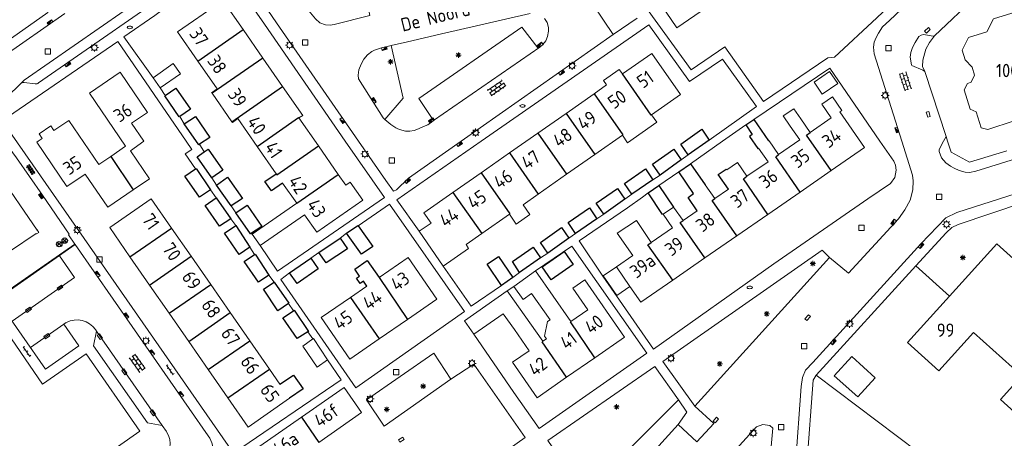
# Model space of a CAD drawing. Extents: x 168769 to 512904, y 516715 to 1559940.
# Tile 146 of 256: x 169681 to 169865, y 519944 to 520023. Entities that reach past the tile are written whole.
import ezdxf

# ---------------------------------------------------------------- set-up
doc = ezdxf.new("R2010")
doc.units = 0
doc.header["$MEASUREMENT"] = 0
doc.layers.get('0').update_dxf_attribs({"linetype": 'CONTINUOUS'})
for name, color, linetype, lineweight in [('B01_HOOFDGEBOUW', 10, 'CONTINUOUS', 0), ('B02_bijgebouw', 12, 'CONTINUOUS', 0), ('B07_scheidingsmuur', 14, 'CONTINUOUS', 25), ('Q04_wegmarkering', 7, 'CONTINUOUS', 0), ('Q21_LANTAARNPAAL', 7, 'CONTINUOUS', 18), ('Q23_kolk', 7, 'CONTINUOUS', 18), ('Q26_BOOM', 7, 'CONTINUOUS', 18), ('Q28_rioolput', 7, 'CONTINUOUS', 18), ('Q92_BRANDKRAAN', 7, 'CONTINUOUS', 0), ('Q96_STRAATKOLK', 7, 'CONTINUOUS', 0), ('Q97_TROTTOIRKOLK', 7, 'CONTINUOUS', 0), ('S02_symb_open_verh', 7, 'CONTINUOUS', 13), ('T51_CULTUURSCHEIDING', 3, 'CONTINUOUS', 0), ('V00_kant_verharding', 252, 'CONTINUOUS', 0), ('V02_Kant_open_verh', 253, 'CONTINUOUS', 0)]:
    doc.layers.add(name, color=color, linetype=linetype, lineweight=lineweight)
for name, color, linetype in [('B11_dakrand_hoofdgebouw', 20, 'CONTINUOUS'), ('B14_dakrand_bijgebouw', 30, 'CONTINUOUS'), ('Q22_Paal_steen', 32, 'CONTINUOUS'), ('S03_Tegels', 7, 'CONTINUOUS'), ('Z02_Huisnummer', 253, 'CONTINUOUS'), ('Z06_STRAATNAAM', 7, 'CONTINUOUS')]:
    doc.layers.add(name, color=color, linetype=linetype)
doc.styles.add('ISOCP', font='isocp.shx', dxfattribs={"height": 1.8})

# ---------------------------------------------------------------- blocks, each defined once
blk = doc.blocks.new('Q26')
at = {"color": 0}
for p, q in [((-1, 0), (1, 0)), ((-0.7, 0.7), (0.7, -0.7)), ((0.7, 0.7), (-0.7, -0.7)), ((0, 1), (0, -1))]:
    blk.add_line(p, q, dxfattribs=at)
blk = doc.blocks.new('Q21')
at = {"color": 0}
for points in [[(-1.5, 0), (-1, 0)], [(-1.06, 1.06), (-0.71, 0.71)], [(0, 1.5), (0, 1)], [(1.06, 1.06), (0.71, 0.71)], [(1.5, 0), (1, 0)], [(-1.06, -1.06), (-0.71, -0.71)], [(0, -1.5), (0, -1)], [(1.06, -1.06), (0.71, -0.71)]]:
    blk.add_lwpolyline(points, dxfattribs=at)
blk.add_circle((0, 0), 1, dxfattribs=at)
blk = doc.blocks.new('Q28')
at = {"color": 0}
blk.add_lwpolyline([(1, 1), (1, -1), (-1, -1), (-1, 1)], close=True, dxfattribs=at)
blk = doc.blocks.new('Q97')
blk.add_hatch(color=256).paths.add_polyline_path([(-1, 1), (-1, 0), (1, 1)])
blk.add_line((1, 1), (-1, 0))
at = {"color": 0}
for points in [[(-1, 0), (-1, 1), (1, 1), (1, 0), (-1, 0)], [(0, 0.8), (0, 1)]]:
    blk.add_lwpolyline(points, dxfattribs=at)
blk = doc.blocks.new('Q23')
at = {"color": 0}
blk.add_lwpolyline([(0.99, -0.5), (-0.99, -0.5), (-0.99, 0.5), (0.99, 0.5), (0.99, -0.5)], dxfattribs=at)
blk = doc.blocks.new('Q92')
at = {"color": 0}
blk.add_ellipse((0, 0), major_axis=(-0.991, 0), ratio=0.499983, start_param=1.570796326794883, end_param=7.853981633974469, dxfattribs=at)
blk = doc.blocks.new('S024')
at = {"color": 0}
for p, q in [((0, 1.2), (6.7, 1.2)), ((0, 0), (6.7, 0)), ((0.2, 1.2), (0.2, 0)), ((1.25, 1.5), (1.25, 1.2)), ((1.25, 0), (1.25, -1.2)), ((2.3, 1.2), (2.3, 0)), ((3.35, 1.5), (3.35, 1.2)), ((3.35, 0), (3.35, -1.2)), ((4.4, 1.2), (4.4, 0)), ((5.45, 1.5), (5.45, 1.2)), ((5.45, 0), (5.45, -1.2)), ((6.5, 1.2), (6.5, 0)), ((0, -1.2), (6.7, -1.2)), ((0.2, -1.2), (0.2, -1.5)), ((2.3, -1.2), (2.3, -1.5)), ((4.4, -1.2), (4.4, -1.5)), ((6.5, -1.2), (6.5, -1.5))]:
    blk.add_line(p, q, dxfattribs=at)
blk = doc.blocks.new('S026')
for p, q in [((0, 0), (4.4, 0)), ((0.2, 0.5), (0.2, 0)), ((1.2, 0), (1.2, -0.5)), ((2.2, 0.5), (2.2, 0)), ((3.2, 0), (3.2, -0.5)), ((4.2, 0.5), (4.2, 0))]:
    blk.add_line(p, q)
blk = doc.blocks.new('Q22')
for points in [[(-0.719, -0.672), (0.702, 0.706)], [(-0.712, 0.671), (0.715, -0.672)]]:
    blk.add_lwpolyline(points)
blk.add_circle((0, 0), 1)
blk = doc.blocks.new('Q96')
for p, q in [((-1, 0.88), (1, 0.88)), ((-1, 0.75), (1, 0.75)), ((-1, 0.63), (1, 0.63)), ((-1, 0.5), (1, 0.5)), ((-1, 0.38), (1, 0.38)), ((-1, 0.25), (1, 0.25)), ((-1, 0.12), (1, 0.12))]:
    blk.add_line(p, q)
at = {"color": 0}
blk.add_lwpolyline([(1, 1), (1, 0), (-1, 0), (-1, 1), (1, 1)], dxfattribs=at)
blk = doc.blocks.new('TEGELS6')
for points in [[(-4, 0.75), (4, 0.75)], [(-3, -1.6), (-3, 1.6)], [(-1.5, -1.6), (-1.5, 1.6)], [(0, -1.6), (0, 1.6)], [(1.5, -1.6), (1.5, 1.6)], [(3, -1.6), (3, 1.6)], [(-4, -0.75), (4, -0.75)]]:
    blk.add_lwpolyline(points)

msp = doc.modelspace()

# ---------------------------------------------------------------- linework, layer by layer
at = {"layer": 'B01_HOOFDGEBOUW'}
msp.add_line((169676.65, 519970.55), (169691.32, 519980.76), dxfattribs=at)
for points in [[(169810.53, 520025.78), (169803.84, 520021.19), (169799.93, 520026.9)], [(169876.96, 520025.26), (169873.38, 520027.05), (169870.32, 520026.09), (169869.12, 520023.69), (169867.75, 520023.26), (169866.43, 520023.92), (169862.96, 520022.82), (169861.76, 520020.44), (169858.31, 520019.35), (169857.13, 520016.99), (169857.7, 520015.18), (169858.99, 520013.81), (169859.46, 520012.32), (169858.8, 520011), (169858.12, 520010.79), (169857.51, 520009.58), (169858.64, 520005.98), (169859.72, 520005.44), (169860.66, 520002.45), (169861.9, 520002.19), (169866.86, 520003.76)], [(169714.3, 520014.95), (169710.52, 520020.4), (169718.28, 520025.79)], [(169718.28, 520025.79), (169718.42, 520025.6), (169719.11, 520026.08), (169722.76, 520020.83)], [(169722.76, 520020.83), (169726.46, 520015.52)], [(169804.48, 520008.68), (169799.11, 520016.36), (169793.66, 520012.55)], [(169717.91, 520009.76), (169714.3, 520014.95)], [(169726.46, 520015.52), (169730.15, 520010.21)], [(169705.25, 519992.96), (169701.7, 519998.17), (169704.2, 520000), (169701.92, 520003.35), (169704.9, 520005.37), (169699.79, 520012.88), (169694.05, 520008.97), (169700.8, 519999.05), (169698.01, 519997.15)], [(169793.66, 520012.55), (169793.06, 520013.41), (169790.11, 520011.35), (169790.68, 520010.53), (169788.38, 520008.86)], [(169730.15, 520010.21), (169733.9, 520004.81), (169733.2, 520004.32)], [(169717.91, 520009.76), (169716.88, 520009.05), (169716.97, 520008.93)], [(169716.97, 520008.93), (169720.66, 520003.61)], [(169788.38, 520008.86), (169783.1, 520005.17)], [(169804.48, 520008.68), (169799.09, 520004.91), (169800.07, 520003.51), (169794.61, 519999.7), (169793.63, 520001.09), (169788.48, 519997.48)], [(169832.67, 519994.49), (169838.89, 519998.8), (169834.28, 520005.44), (169834.66, 520005.7), (169832.88, 520008.27), (169830.9, 520006.89), (169832.67, 520004.33), (169828.73, 520001.6)], [(169783.1, 520005.17), (169777.82, 520001.48)], [(169825.02, 520002.81), (169823.7, 520004.71), (169825.67, 520006.01), (169826.96, 520004.16)], [(169690.17, 520003.88), (169687.39, 520001.99), (169686.82, 520002.83), (169684.64, 520001.34), (169685.21, 520000.51), (169684.46, 520000)], [(169698.01, 519997.15), (169695.78, 519995.64), (169690.17, 520003.88)], [(169721.77, 520004.2), (169720.75, 520003.49), (169720.66, 520003.61)], [(169725.38, 519999.01), (169721.77, 520004.2)], [(169733.2, 520004.32), (169736.84, 519999.1)], [(169825.02, 520002.81), (169826.79, 520000.25), (169822.83, 519997.51)], [(169828.73, 520001.6), (169826.96, 520004.16)], [(169777.82, 520001.48), (169772.54, 519997.79)], [(169684.46, 520000), (169684.19, 519999.82)], [(169684.19, 519999.82), (169689.84, 519991.52), (169693.26, 519993.85), (169697.47, 519987.67)], [(169822.83, 519997.51), (169821.06, 520000.07), (169820.97, 520000.02)], [(169728.93, 519993.91), (169725.38, 519999.01)], [(169736.84, 519999.1), (169740.53, 519993.78)], [(169772.54, 519997.79), (169767.26, 519994.09)], [(169783.2, 519993.79), (169788.48, 519997.48)], [(169819.08, 519998.71), (169820.86, 519996.14), (169816.92, 519993.42)], [(169816.92, 519993.42), (169815.15, 519995.98), (169813.16, 519994.61)], [(169676.81, 519994.21), (169684.25, 519983.38), (169684.27, 519983.4), (169684.58, 519982.95), (169684.13, 519982.65), (169684.07, 519982.74), (169679.32, 519979.48)], [(169740.53, 519993.78), (169741.94, 519991.76), (169742.78, 519992.35), (169745.15, 519988.94), (169736.54, 519982.96), (169734.25, 519986.25), (169725.92, 519980.46)], [(169767.26, 519994.09), (169761.98, 519990.4)], [(169777.91, 519990.1), (169783.2, 519993.79)], [(169826.86, 519990.47), (169832.67, 519994.49)], [(169702.24, 519990.91), (169705.25, 519992.96)], [(169732.77, 519988.39), (169730.15, 519992.15)], [(169810.91, 519989.25), (169809.1, 519991.82)], [(169697.47, 519987.67), (169702.24, 519990.91)], [(169761.98, 519990.4), (169756.56, 519986.61), (169757.91, 519984.69)], [(169775.07, 519988.11), (169777.91, 519990.1)], [(169813.45, 519991.01), (169810.91, 519989.25)], [(169820.81, 519986.29), (169826.86, 519990.47)], [(169701.62, 519978.37), (169697.83, 519983.83), (169705.6, 519989.22), (169709.39, 519983.75)], [(169724.43, 519982.59), (169732.77, 519988.39)], [(169767.35, 519982.71), (169772.51, 519986.32), (169773.8, 519984.48), (169776.36, 519986.28), (169775.07, 519988.11)], [(169801.24, 519986.34), (169803.01, 519983.78), (169799.04, 519981.03)], [(169801.24, 519986.34), (169803.16, 519987.67)], [(169804.99, 519985.15), (169803.16, 519987.67)], [(169807.61, 519986.97), (169804.99, 519985.15)], [(169815.02, 519982.28), (169820.81, 519986.29)], [(169846.94, 519962.36), (169854.75, 519971), (169863.62, 519980.8), (169876.63, 519969.1), (169892.35, 519986.58)], [(169755.65, 519983.16), (169757.91, 519984.69)], [(169797.1, 519969.89), (169795.05, 519972.85), (169792.52, 519976.52), (169795.57, 519978.62), (169792.68, 519982.79), (169796.26, 519985.18), (169799.04, 519981.03)], [(169709.39, 519983.75), (169713.05, 519978.48)], [(169725.92, 519980.46), (169724.43, 519982.59)], [(169760.17, 519976.64), (169755.65, 519983.16)], [(169764.42, 519980.66), (169767.35, 519982.71)], [(169809.07, 519978.17), (169815.02, 519982.28)], [(169764.42, 519980.66), (169764.87, 519979.95), (169760.17, 519976.64)], [(169705.28, 519973.1), (169701.62, 519978.37)], [(169713.05, 519978.48), (169716.7, 519973.21)], [(169753.49, 519966.69), (169758.95, 519970.47), (169753.58, 519978.23), (169748.18, 519974.49)], [(169803.06, 519974.01), (169809.07, 519978.17)], [(169784.03, 519966.28), (169777.43, 519975.74), (169773.34, 519972.86), (169775.07, 519970.41), (169776.66, 519971.53), (169780.13, 519966.61), (169779.67, 519966.28), (169779.09, 519963.57), (169779.43, 519963.08), (169778.74, 519962.59), (169772.12, 519971.99)], [(169784.03, 519966.28), (169787.16, 519968.44), (169784.35, 519972.49), (169786.59, 519974.05), (169794.01, 519963.35), (169788.46, 519959.5)], [(169797.1, 519969.89), (169803.06, 519974.01)], [(169708.93, 519967.83), (169705.28, 519973.1)], [(169716.7, 519973.21), (169720.36, 519967.94)], [(169745.89, 519972.91), (169742.83, 519970.79)], [(169765.88, 519963.92), (169764.11, 519966.43), (169772.12, 519971.99)], [(169742.83, 519970.79), (169737.36, 519967.01), (169742.73, 519959.25), (169748.2, 519963.03)], [(169720.36, 519967.94), (169724.01, 519962.68)], [(169712.59, 519962.56), (169708.93, 519967.83)], [(169748.2, 519963.03), (169753.49, 519966.69)], [(169773.46, 519964.81), (169771.35, 519967.74), (169765.88, 519963.92)], [(169783.2, 519955.86), (169777.68, 519952.03), (169773.09, 519958.66), (169776.21, 519960.83), (169773.46, 519964.81)], [(169846.94, 519962.36), (169852.78, 519957.07), (169859.27, 519964.25), (169868.26, 519956.13), (169864.29, 519951.73), (169870.16, 519946.43), (169882.89, 519960.52), (169895.9, 519948.76)], [(169716.24, 519957.29), (169712.59, 519962.56)], [(169724.01, 519962.68), (169727.66, 519957.41)], [(169788.46, 519959.5), (169783.2, 519955.86)], [(169719.89, 519952.02), (169716.24, 519957.29)], [(169727.66, 519957.41), (169729.65, 519954.55)], [(169736.89, 519943.7), (169744.89, 519949.27), (169741.62, 519953.97), (169733.64, 519948.41)], [(169731.45, 519951.95), (169723.68, 519946.56), (169719.89, 519952.02)], [(169733.64, 519948.41), (169725.91, 519943.02)]]:
    msp.add_lwpolyline(points, dxfattribs=at)
at = {"layer": 'B02_bijgebouw'}
for points in [[(169705.92, 520011.85), (169709.71, 520014.52), (169711.08, 520012.57), (169707.23, 520009.96)], [(169832.36, 520013), (169829.48, 520011.02), (169831, 520008.79), (169833.89, 520010.77), (169832.36, 520013)], [(169707.23, 520009.96), (169705.92, 520011.85)], [(169792.52, 519976.52), (169790.05, 519974.81)], [(169795.05, 519972.85), (169792.59, 519971.14), (169790.05, 519974.81)], [(169738.55, 519959.11), (169736.59, 519957.78), (169733.91, 519961.71), (169735.8, 519963.03)], [(169735.8, 519963.03), (169735.92, 519963.11), (169738.55, 519959.11)], [(169836.54, 519959.72), (169840.86, 519955.79), (169837.62, 519952.24), (169833.22, 519956.14), (169836.54, 519959.72)]]:
    msp.add_lwpolyline(points, dxfattribs=at)
at = {"layer": 'B07_scheidingsmuur'}
for points in [[(169714.3, 520014.95), (169722.76, 520020.83)], [(169726.46, 520015.52), (169716.97, 520008.93)], [(169799.04, 520004.87), (169793.66, 520012.55)], [(169720.66, 520003.61), (169730.15, 520010.21)], [(169788.38, 520008.86), (169793.75, 520001.18)], [(169783.1, 520005.17), (169788.48, 519997.48)], [(169799.04, 520004.87), (169799.09, 520004.91)], [(169725.38, 519999.01), (169733.14, 520004.41)], [(169733.2, 520004.32), (169733.14, 520004.41)], [(169777.82, 520001.48), (169783.2, 519993.79)], [(169793.75, 520001.18), (169793.63, 520001.09)], [(169832.67, 519994.49), (169828.03, 520001.12), (169828.73, 520001.6)], [(169729.07, 519993.7), (169736.84, 519999.1)], [(169772.54, 519997.79), (169777.91, 519990.1)], [(169826.86, 519990.47), (169822.31, 519997.09), (169822.83, 519997.51)], [(169698.01, 519997.15), (169702.24, 519990.91)], [(169728.93, 519993.91), (169729.07, 519993.7)], [(169732.77, 519988.39), (169740.53, 519993.78)], [(169767.26, 519994.09), (169772.63, 519986.41)], [(169820.81, 519986.29), (169816.24, 519992.92), (169816.92, 519993.42)], [(169761.98, 519990.4), (169767.35, 519982.71)], [(169815.02, 519982.28), (169810.43, 519988.87), (169810.91, 519989.25)], [(169772.63, 519986.41), (169772.51, 519986.32)], [(169809.07, 519978.17), (169804.44, 519984.78), (169804.99, 519985.15)], [(169701.62, 519978.37), (169709.39, 519983.75)], [(169803.06, 519974.01), (169798.42, 519980.61), (169799.04, 519981.03)], [(169705.28, 519973.1), (169713.05, 519978.48)], [(169748.18, 519974.49), (169753.49, 519966.69)], [(169708.93, 519967.83), (169716.7, 519973.21)], [(169742.83, 519970.79), (169748.2, 519963.03)], [(169712.59, 519962.56), (169720.36, 519967.94)], [(169788.46, 519959.5), (169783.92, 519966.2), (169784.03, 519966.28)], [(169716.24, 519957.29), (169724.01, 519962.68)], [(169778.62, 519962.51), (169778.74, 519962.59)], [(169783.2, 519955.86), (169778.62, 519962.51)], [(169719.89, 519952.02), (169727.66, 519957.41)], [(169733.64, 519948.41), (169736.89, 519943.7)]]:
    msp.add_lwpolyline(points, dxfattribs=at)
at = {"layer": 'B11_dakrand_hoofdgebouw'}
for points in [[(169816.69, 520003.05), (169818.18, 520004.05)], [(169816.69, 520003.05), (169817.9, 520001.24), (169817.39, 520000.85), (169818.95, 519998.61), (169819.08, 519998.71)], [(169818.18, 520004.05), (169820.97, 520000.02)], [(169804.2, 519994.27), (169806.34, 519995.76)], [(169806.34, 519995.76), (169809.1, 519991.82)], [(169730.15, 519992.15), (169728.04, 519990.71), (169726.8, 519992.42), (169728.93, 519993.91)], [(169807.61, 519986.97), (169805.94, 519989.46), (169806.94, 519990.19), (169804.2, 519994.27)], [(169813.45, 519991.01), (169811.52, 519993.73), (169813.06, 519994.76), (169813.16, 519994.61)], [(169745.89, 519972.91), (169745.25, 519973.85), (169744.64, 519973.41), (169743.97, 519974.39), (169744.52, 519974.79), (169743.64, 519976.04), (169745.93, 519977.7), (169748.18, 519974.49)]]:
    msp.add_lwpolyline(points, dxfattribs=at)
at = {"layer": 'B11_dakrand_hoofdgebouw', "flags": 128}
msp.add_lwpolyline([(169729.65, 519954.55), (169732.18, 519956.28), (169733.96, 519953.68), (169731.45, 519951.95)], dxfattribs=at)
at = {"layer": 'B14_dakrand_bijgebouw'}
for points in [[(169710.92, 520004.62), (169710.83, 520004.56), (169708.12, 520008.46), (169708.22, 520008.53)], [(169708.22, 520008.53), (169710.21, 520009.89), (169712.9, 520005.95), (169710.92, 520004.62)], [(169711.76, 520003.25), (169713.85, 520004.62), (169716.52, 520000.68), (169714.64, 519999.41)], [(169714.64, 519999.41), (169714.46, 519999.28), (169711.76, 520003.25)], [(169805.9, 519997.41), (169804.56, 519999.4), (169808.49, 520002.22), (169809.85, 520000.17)], [(169809.85, 520000.17), (169805.9, 519997.41)], [(169716.93, 519993.15), (169714.19, 519997.03), (169715.5, 519997.98)], [(169715.5, 519997.98), (169716.21, 519998.5), (169718.94, 519994.58), (169716.93, 519993.15)], [(169800.69, 519993.63), (169799.27, 519995.68), (169803.23, 519998.48), (169804.61, 519996.47)], [(169804.61, 519996.47), (169800.69, 519993.63)], [(169716.66, 519990.89), (169714.58, 519989.52), (169711.87, 519993.46), (169713.85, 519994.79)], [(169713.85, 519994.79), (169713.98, 519994.88), (169716.66, 519990.89)], [(169795.39, 519990.1), (169794.06, 519992.09), (169797.97, 519994.81), (169799.33, 519992.79)], [(169717.79, 519991.79), (169719.86, 519993.24), (169722.64, 519989.28), (169720.55, 519987.88)], [(169720.55, 519987.88), (169717.79, 519991.79)], [(169799.33, 519992.79), (169795.39, 519990.1)], [(169790.15, 519986.34), (169788.75, 519988.42), (169792.75, 519991.17), (169794.09, 519989.12)], [(169798.46, 519990.31), (169800.44, 519991.71)], [(169801.24, 519986.34), (169801.15, 519986.28), (169798.46, 519990.31)], [(169800.44, 519991.71), (169803.16, 519987.67)], [(169720.47, 519985.46), (169718.32, 519984.09), (169715.67, 519987.99), (169717.75, 519989.42)], [(169717.75, 519989.42), (169720.47, 519985.46)], [(169794.09, 519989.12), (169790.15, 519986.34)], [(169721.43, 519986.59), (169723.54, 519988.03), (169726.23, 519984.07), (169724.16, 519982.68)], [(169724.16, 519982.68), (169721.43, 519986.59)], [(169784.9, 519982.74), (169783.52, 519984.79), (169787.48, 519987.53), (169788.86, 519985.47)], [(169788.86, 519985.47), (169784.9, 519982.74)], [(169724, 519980.15), (169722.01, 519978.82), (169719.3, 519982.77), (169721.37, 519984.21)], [(169721.37, 519984.21), (169724, 519980.15)], [(169742.11, 519982.79), (169744.2, 519984.25), (169744.27, 519984.15)], [(169744.27, 519984.15), (169747.01, 519980.29), (169744.89, 519978.87), (169742.11, 519982.79)], [(169779.7, 519979.07), (169778.34, 519981.08), (169782.25, 519983.85), (169783.65, 519981.85)], [(169740.88, 519981.84), (169742.24, 519979.87), (169738.31, 519977.23), (169736.93, 519979.16)], [(169736.93, 519979.16), (169740.88, 519981.84)], [(169783.65, 519981.85), (169779.7, 519979.07)], [(169724.9, 519978.83), (169725, 519978.89), (169727.58, 519974.96)], [(169774.44, 519975.44), (169773.07, 519977.52), (169776.98, 519980.2), (169778.36, 519978.19)], [(169782.74, 519979.36), (169784.42, 519976.95), (169780.31, 519974.06), (169778.62, 519976.5)], [(169778.62, 519976.5), (169782.74, 519979.36)], [(169727.58, 519974.96), (169725.65, 519973.62), (169722.97, 519977.5), (169724.9, 519978.83)], [(169735.39, 519978.12), (169736.79, 519976.15), (169732.83, 519973.39), (169731.45, 519975.36)], [(169731.45, 519975.36), (169735.39, 519978.12)], [(169771.04, 519973.03), (169768.36, 519977.02), (169770.46, 519978.44), (169773.14, 519974.52)], [(169778.36, 519978.19), (169774.44, 519975.44)], [(169731.23, 519969.66), (169729.27, 519968.29), (169726.59, 519972.3), (169728.56, 519973.61)], [(169728.56, 519973.61), (169731.33, 519969.72), (169731.23, 519969.66)], [(169773.14, 519974.52), (169771.04, 519973.03)], [(169734.86, 519964.37), (169732.89, 519963.09), (169730.21, 519966.96), (169732.16, 519968.31)], [(169732.16, 519968.31), (169732.28, 519968.39), (169734.99, 519964.45), (169734.86, 519964.37)]]:
    msp.add_lwpolyline(points, dxfattribs=at)
at = {"layer": 'Q04_wegmarkering'}
for points in [[(169681.87, 520011.4), (169714.56, 520034.15)], [(169758.36, 520003.83), (169778.19, 520017.57)], [(169681.13, 520010.71), (169681.87, 520011.4)], [(169679.6, 519966.35), (169691.27, 519974.5), (169688.44, 519978.59)], [(169689.23, 519965.79), (169683, 519961.44)], [(169707.66, 519946.86), (169695.38, 519964.47)]]:
    msp.add_lwpolyline(points, dxfattribs=at)
at = {"layer": 'T51_CULTUURSCHEIDING'}
for points in [[(169750.41, 520017.84), (169752.66, 520008), (169749.23, 520004.04)], [(169804.12, 519951.63), (169790.09, 519937.65), (169786.93, 519933.53)]]:
    msp.add_lwpolyline(points, dxfattribs=at)
at = {"layer": 'V00_kant_verharding'}
for p, q in [((169676.74, 519970.42), (169691.39, 519980.65)), ((169685.82, 519957.37), (169676.74, 519970.42)), ((169689.72, 519966.1), (169689.23, 519965.79)), ((169689.23, 519965.79), (169692.07, 519961.72)), ((169694.83, 519961.77), (169695.38, 519964.47)), ((169695.38, 519964.47), (169695.16, 519964.79)), ((169692.07, 519961.72), (169685.82, 519957.37)), ((169704.89, 519947.33), (169694.83, 519961.77)), ((169707.66, 519946.86), (169704.89, 519947.33)), ((169708.44, 519945.71), (169707.66, 519946.86))]:
    msp.add_line(p, q, dxfattribs=at)
for points in [[(169853.43, 520062.84), (169861.31, 520051.56), (169863.21, 520049), (169863.71, 520048.08), (169863.89, 520047.22), (169863.89, 520046.23), (169863.7, 520045.19), (169863.21, 520044.3), (169855.19, 520036.23), (169847.83, 520029.38), (169841.2, 520023.06), (169833.27, 520015.68), (169832.05, 520015.57)], [(169832.37, 519978.24), (169835.9, 519975.29), (169845.24, 519985.48), (169846.4, 519987.15), (169847.44, 519988.94), (169847.9, 519990.91), (169847.97, 519992.57), (169847.83, 519993.62), (169845.83, 520000), (169840.71, 520016.29), (169840.59, 520017.57), (169840.71, 520018.51), (169841.06, 520019.39), (169841.48, 520020.19), (169842.25, 520021.35), (169843.55, 520022.55), (169864.8, 520042.68), (169865.39, 520043.62)], [(169785.68, 520042.24), (169798.18, 520024.22), (169798.47, 520024.42), (169806.49, 520013.29)], [(169733.7, 520026.41), (169734.73, 520024.74), (169736.29, 520022.83), (169737.07, 520022.13), (169738.17, 520021.72), (169739.03, 520021.69), (169739.75, 520021.76), (169746.44, 520023.47), (169745.48, 520027.99), (169760.7, 520031.45), (169774.26, 520034.53)], [(169851.98, 520019.66), (169867.8, 520034.67)], [(169723.23, 520030.62), (169728.98, 520022.13)], [(169672.08, 520012.7), (169672.76, 520013.42), (169676.26, 520016.98), (169686.28, 520024.06), (169686, 520028.86)], [(169729.16, 519975.72), (169749.15, 519989.43), (169741.84, 520000), (169726.74, 520021.84), (169721.42, 520029.55), (169716.74, 520030.27), (169715.67, 520030.17), (169714.81, 520029.82), (169706.27, 520023.45), (169700.47, 520019.49), (169705.92, 520011.85)], [(169786.4, 520028.21), (169791.92, 520019.9)], [(169776.38, 520023.83), (169762.57, 520020.64), (169760.67, 520020.21), (169753.48, 520018.54), (169750.41, 520017.84), (169748.65, 520017.43)], [(169791.92, 520019.9), (169763.52, 520000), (169753.66, 519993.09), (169751.45, 519990.91), (169750.84, 519990.62), (169749.42, 519992.62), (169744.31, 520000), (169728.98, 520022.13)], [(169750.38, 520003.09), (169751.29, 520002.49), (169751.7, 520002.3), (169752.41, 520002.06), (169753.09, 520001.88), (169753.9, 520001.85), (169754.74, 520002), (169755.53, 520002.28), (169756.48, 520002.71), (169757.3, 520003.06), (169758.36, 520003.83), (169755.61, 520007.98), (169774.82, 520021.28), (169777.85, 520017.45), (169778.19, 520017.57), (169778.79, 520018.03), (169779.33, 520018.75), (169779.66, 520019.55), (169779.83, 520020.52), (169779.82, 520021.21), (169779.56, 520022.19), (169779.1, 520022.93)], [(169755.65, 519983.16), (169751.46, 519989.02), (169767.26, 520000), (169798.55, 520021.75)], [(169796.37, 520022.98), (169791.92, 520019.9)], [(169798.55, 520021.75), (169806.2, 520011.14)], [(169850.18, 520012.98), (169849.79, 520013.27), (169847.71, 520014.1), (169847.66, 520014.27), (169847.43, 520015.71), (169847.57, 520016.55), (169847.87, 520017.47), (169848.33, 520018.44), (169849.04, 520019.57), (169849.48, 520019.82), (169849.9, 520019.91), (169851.7, 520019.61), (169851.98, 520019.66)], [(169850.18, 520012.98), (169849.74, 520013.95), (169849.79, 520015.1), (169849.99, 520015.8), (169850.33, 520017.16), (169851.05, 520018.4), (169851.98, 520019.66)], [(169677.76, 520003.77), (169699.35, 520018.63), (169712.09, 520000), (169713.15, 519998.46), (169711.9, 519997.59)], [(169806.49, 520013.29), (169812.76, 520017.64), (169819.99, 520007.39)], [(169748.93, 520004.36), (169744.34, 520011.62), (169744.27, 520012.31), (169744.39, 520013.32), (169744.82, 520014.39), (169745.35, 520015.32), (169746.03, 520016.15), (169746.8, 520016.76), (169747.33, 520016.98), (169748.65, 520017.43)], [(169818.69, 520006.46), (169812.34, 520015.34), (169806.2, 520011.14)], [(169832.05, 520015.57), (169819.99, 520007.39)], [(169790, 519974.79), (169799.46, 519961.11), (169821.96, 519977.09), (169839.53, 519989.23), (169843.72, 519992.08), (169844.56, 519993.22), (169844.77, 519994.56), (169844.7, 519995.48), (169844.35, 519996.22), (169841.76, 520000), (169832.41, 520013.63), (169818.18, 520004.05)], [(169854.12, 520000.89), (169850.18, 520012.98)], [(169707.23, 520009.96), (169708.22, 520008.53)], [(169809.85, 520000.17), (169818.69, 520006.46)], [(169677.76, 520003.77), (169693.05, 519981.81), (169720.99, 519941.66), (169741.09, 519955.39)], [(169710.92, 520004.62), (169711.76, 520003.25)], [(169750.38, 520003.09), (169749.23, 520004.04), (169748.93, 520004.36)], [(169806.34, 519995.76), (169812.36, 520000), (169816.69, 520003.05)], [(169825.99, 519939.59), (169827.07, 519954.16), (169827.3, 519955.8), (169827.88, 519957.17), (169829.23, 519958.63), (169849.41, 519980.82), (169854.06, 519985.68), (169856.13, 519986.68), (169876.76, 519993.25), (169898.78, 520000), (169907.66, 520002.72), (169910.1, 520002.99), (169911.58, 520002.7), (169913.81, 520001.53), (169914.47, 520000.73), (169914.75, 520000), (169915.13, 519998.98), (169916.96, 519993.72), (169917.01, 519992.52), (169915.84, 519989.94), (169920.87, 519973.97), (169923.45, 519972.55)], [(169714.64, 519999.41), (169715.5, 519997.98)], [(169872.72, 519998.43), (169859.69, 519994.36), (169858.51, 519994.13), (169857.69, 519994.21), (169856.58, 519994.51), (169855.65, 519994.94), (169854.94, 519995.3), (169854.11, 519995.92), (169853.3, 519996.9), (169852.82, 519998.04), (169852.82, 519998.46), (169853.64, 520000), (169854.12, 520000.89)], [(169865.49, 519998.16), (169858.51, 519996.07), (169855.07, 519997.95), (169854.41, 520000), (169854.12, 520000.89)], [(169909.96, 520000.25), (169909.08, 520000.7), (169906.9, 520000.53), (169905.18, 520000), (169874.67, 519990.57), (169856.4, 519984.39), (169855.23, 519983.88), (169854.14, 519982.86)], [(169711.9, 519997.59), (169713.85, 519994.79)], [(169804.61, 519996.47), (169805.9, 519997.41)], [(169799.33, 519992.79), (169800.69, 519993.63)], [(169800.44, 519991.71), (169804.2, 519994.27)], [(169716.93, 519993.15), (169717.79, 519991.79)], [(169717.75, 519989.42), (169716.66, 519990.89)], [(169794.09, 519989.12), (169795.39, 519990.1)], [(169797.39, 519989.5), (169798.46, 519990.31)], [(169744.27, 519984.15), (169750.09, 519988.19), (169764.1, 519968.18), (169743.83, 519953.91), (169729.81, 519974.14), (169731.45, 519975.36)], [(169794.58, 519987.56), (169797.39, 519989.5)], [(169720.55, 519987.88), (169721.43, 519986.59)], [(169790, 519974.79), (169785.57, 519981.34), (169794.58, 519987.56)], [(169788.86, 519985.47), (169790.15, 519986.34)], [(169721.37, 519984.21), (169720.47, 519985.46)], [(169724.16, 519982.68), (169724.43, 519982.59)], [(169740.88, 519981.84), (169742.11, 519982.79)], [(169783.65, 519981.85), (169784.9, 519982.74)], [(169829.85, 519956.28), (169848.49, 519976.68), (169854.14, 519982.86)], [(169691.39, 519980.65), (169691.32, 519980.76)], [(169849.41, 519980.82), (169846.92, 519978.08)], [(169724.9, 519978.83), (169724, 519980.15)], [(169725.92, 519980.46), (169729.16, 519975.72)], [(169736.93, 519979.16), (169735.39, 519978.12)], [(169777.43, 519975.74), (169784.17, 519980.34), (169798.2, 519960.39), (169778.11, 519946.28), (169773.35, 519953.04), (169765.88, 519963.92)], [(169778.36, 519978.19), (169779.7, 519979.07)], [(169832.37, 519978.24), (169830.95, 519979.61), (169801.22, 519958.8), (169807.15, 519950.48)], [(169807.15, 519950.48), (169832.37, 519978.24)], [(169760.17, 519976.64), (169765.38, 519969.16), (169771.04, 519973.03)], [(169773.14, 519974.52), (169774.44, 519975.44)], [(169848.49, 519976.68), (169854.75, 519971)], [(169728.56, 519973.61), (169727.58, 519974.96)], [(169772.12, 519971.99), (169773.34, 519972.86)], [(169731.23, 519969.66), (169732.16, 519968.31)], [(169735.8, 519963.03), (169734.86, 519964.37)], [(169738.55, 519959.11), (169741.09, 519955.39)], [(169761.58, 519955.53), (169758.38, 519960.34), (169745.8, 519951.65), (169749.1, 519946.75), (169761.58, 519955.53)], [(169768.65, 519935.91), (169766.85, 519937.3), (169766.71, 519937.98), (169766.93, 519938.57), (169775.44, 519944.61), (169765.89, 519958.34), (169761.58, 519955.53)], [(169804.06, 519947.06), (169805.71, 519949.37), (169804.12, 519951.63), (169799.72, 519957.88), (169779.71, 519944.02), (169786.93, 519933.53), (169788.92, 519930.64), (169790.82, 519932.43)], [(169829.85, 519956.28), (169829.3, 519955.33), (169828.11, 519939.49), (169827.8, 519936.81), (169827.36, 519934.7), (169826.85, 519932.92), (169825.86, 519931.04), (169811.58, 519914.92)], [(169829.85, 519956.28), (169848.83, 519941.96), (169876.52, 519920.62)], [(169804.06, 519947.06), (169807.54, 519943.81), (169810.74, 519947.21), (169807.15, 519950.48)], [(169819.87, 519947.07), (169821.18, 519946.85), (169821.74, 519946.34), (169820.98, 519938.17), (169820.8, 519936.85), (169820.24, 519935.22), (169818.68, 519933.32), (169797.33, 519909.35), (169784.46, 519894.84), (169782.96, 519893.84), (169781.51, 519893.4), (169771.12, 519892.07), (169770.94, 519892.41), (169770.9, 519893.38), (169771.67, 519894.83), (169796, 519921.71), (169808.42, 519935.35), (169818.72, 519946.6), (169819.87, 519947.07)], [(169790.82, 519932.43), (169804.06, 519947.06)]]:
    msp.add_lwpolyline(points, dxfattribs=at)
for points in [[(169714.16, 520033.55), (169713.83, 520031.51, -0.119562), (169713.47, 520030.98), (169684.55, 520010.87, -0.205947), (169683.91, 520010.71), (169681.83, 520010.95, 0.170055), (169681.13, 520010.71), (169676.02, 520005.77)], [(169650.89, 519997.39), (169669.37, 520010.26, -0.144624), (169670.02, 520010.4), (169671.8, 520010.14, 0.224976), (169672.48, 520010.33), (169677.68, 520015.61), (169689.47, 520023.84)], [(169695.76, 519897.27), (169684.68, 519913.36, -0.406754), (169685.45, 519917.44), (169714.97, 519938.06, 0.421154), (169716.25, 519944.93), (169691.39, 519980.65)]]:
    msp.add_lwpolyline(points, format="xyb", dxfattribs=at)
for centre, radius, start, end in [((169691.69, 519962.31), 4.27, 35.5122, 117.388), ((169705.02, 519943.4), 4.12, 307.0158, 33.9566)]:
    msp.add_arc(centre, radius, start, end, dxfattribs=at)
at = {"layer": 'V02_Kant_open_verh'}
for p, q in [((169676.65, 519970.55), (169691.32, 519980.76)), ((169691.32, 519980.76), (169690.11, 519982.51)), ((169685.3, 519954.59), (169674.99, 519969.4)), ((169693.44, 519960.22), (169685.3, 519954.59)), ((169703.49, 519945.82), (169693.44, 519960.22)), ((169679.3, 519928.99), (169703.49, 519945.82))]:
    msp.add_line(p, q, dxfattribs=at)
msp.add_lwpolyline([(169690.11, 519982.51), (169690.23, 519982.6), (169685.24, 519989.88), (169680.39, 519996.85), (169679.04, 519998.75), (169675.42, 519996.29), (169676.52, 519994.67)], dxfattribs=at)

# ---------------------------------------------------------------- block references
at = {"layer": 'Q21_LANTAARNPAAL', "xscale": 0.5, "yscale": 0.5}
for p in [(169694.98, 520017.47), (169731.45, 520017.93), (169784.24, 520014.09), (169842.76, 520008.54), (169766.2, 520001.58), (169745.51, 519997.59), (169854.21, 519984.43), (169691.79, 519983.37), (169836.1, 519965.86), (169704.59, 519962.68), (169765.54, 519958.47), (169802.71, 519959.41), (169746.49, 519951.81), (169818.09, 519945.45)]:
    msp.add_blockref('Q21', p, dxfattribs=at)
at = {"layer": 'Q22_Paal_steen', "xscale": 0.5, "yscale": 0.5, "zscale": 0.5}
for p in [(169688.4, 519980.74), (169689.42, 519981.41)]:
    msp.add_blockref('Q22', p, dxfattribs=at)
at = {"layer": 'Q23_kolk'}
for p, xscale, yscale, rotation in [((169850.65, 520020.7), 0.5, 0.5, 43.53744678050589), ((169850.79, 520005.01), 0.5, 0.5, 286.6084296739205), ((169688.55, 519972.62), 0.4999999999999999, 0.4999999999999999, 34.75882280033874), ((169682.65, 519968.49), 0.5, 0.5, 36.17974783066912), ((169828.26, 519967), 0.4999999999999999, 0.4999999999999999, 228.0768015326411), ((169686.09, 519963.55), 0.5, 0.5, 35.80761545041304), ((169696, 519963.45), 0.5, 0.5, 304.5947205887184), ((169700.57, 519956.87), 0.5, 0.5, 305.1992646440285), ((169705.9, 519949.21), 0.5, 0.5, 305.4472795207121), ((169811.11, 519947.86), 0.5, 0.5, 48.16969166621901), ((169752.32, 519944.21), 0.4999999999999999, 0.4999999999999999, 212.8180347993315)]:
    msp.add_blockref('Q23', p, dxfattribs=dict(at, xscale=xscale, yscale=yscale, rotation=rotation))
at = {"layer": 'Q26_BOOM', "xscale": 0.5, "yscale": 0.5}
for p in [(169763, 520016.08), (169750.33, 520014.84), (169829.23, 519977.1), (169857.25, 519978.24), (169820.62, 519967.72), (169811.82, 519958.38), (169756.4, 519954.19), (169749.6, 519949.86), (169792.55, 519950.32)]:
    msp.add_blockref('Q26', p, dxfattribs=at)
at = {"layer": 'Q28_rioolput', "xscale": 0.5, "yscale": 0.5}
for p in [(169734.35, 520018.42), (169843.36, 520017.39), (169686.27, 520016.73), (169750.53, 519996.37), (169852.86, 519989.58), (169838.32, 519983.8), (169695.95, 519977.89), (169827.59, 519961.68), (169751.38, 519956.84), (169823.31, 519946.54)]:
    msp.add_blockref('Q28', p, dxfattribs=at)
at = {"layer": 'Q92_BRANDKRAAN', "xscale": 0.5, "yscale": 0.5}
for p in [(169701.59, 520021.25), (169774.98, 520006.57), (169817.44, 519972.66)]:
    msp.add_blockref('Q92', p, dxfattribs=at)
at = {"layer": 'Q96_STRAATKOLK', "xscale": 0.4999999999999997, "yscale": 0.4999999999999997, "zscale": 0.4999999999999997, "rotation": 124.4607113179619}
msp.add_blockref('Q96', (169685.24, 519989.88), dxfattribs=at)
at = {"layer": 'Q97_TROTTOIRKOLK'}
for p, xscale, yscale, rotation in [((169686.81, 520021.99), 0.5, 0.5, 35.17203961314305), ((169749.09, 520017.52), 0.5, 0.5, 193.70185643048), ((169778.43, 520017.76), 0.5, 0.5, 37.3610661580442), ((169689.84, 520014.56), 0.5, 0.5, 214.8014232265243), ((169782.12, 520013.03), 0.5, 0.5, 215.0167303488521), ((169746.96, 520007.48), 0.5, 0.5, 302.3159016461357), ((169741.55, 520003.98), 0.4999999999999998, 0.4999999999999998, 124.6815343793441), ((169758.12, 520003.66), 0.5, 0.5, 35.97351207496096), ((169845.16, 520002.15), 0.5, 0.5, 107.4542324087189), ((169763.04, 519999.66), 0.4999999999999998, 0.4999999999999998, 215.016730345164), ((169753.32, 519992.76), 0.5, 0.5, 222.8676315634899), ((169844.53, 519984.71), 0.5, 0.5, 51.38056457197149), ((169849.25, 519980.64), 0.5, 0.5, 227.6509714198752), ((169695.33, 519975), 0.4999999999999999, 0.4999999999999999, 304.8918753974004), ((169700.73, 519967.24), 0.4999999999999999, 0.4999999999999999, 304.8918753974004), ((169832.88, 519962.65), 0.5, 0.5, 227.6509714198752), ((169705.54, 519960.32), 0.4999999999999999, 0.4999999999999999, 304.8918753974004), ((169710.96, 519952.53), 0.4999999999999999, 0.4999999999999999, 304.8918753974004)]:
    msp.add_blockref('Q97', p, dxfattribs=dict(at, xscale=xscale, yscale=yscale, rotation=rotation))
at = {"layer": 'S02_symb_open_verh'}
for name, p, xscale, yscale, rotation in [('S024', (169847.05, 520009.58), 0.5, 0.5, 108.0506034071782), ('S024', (169771.54, 520010.86), 0.5000000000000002, 0.5000000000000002, 214.7230565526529), ('S026', (169681.67, 519961.55), 0.5, 0.5, 304.9251729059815), ('S024', (169702.02, 519959.85), 0.5, 0.5, 305.6338214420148), ('S026', (169708.45, 519958.15), 0.5, 0.5, 304.9251729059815)]:
    msp.add_blockref(name, p, dxfattribs=dict(at, xscale=xscale, yscale=yscale, rotation=rotation))
at = {"layer": 'S03_Tegels', "xscale": 0.25, "yscale": 0.25, "zscale": 0.25, "rotation": 304.3803447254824}
msp.add_blockref('TEGELS6', (169683.06, 519994.69), dxfattribs=at)

# ---------------------------------------------------------------- texts
at = {"layer": 'Z02_Huisnummer', "style": 'ISOCP'}
for s, rotation, p in [('37', 304.2765, (169712.58, 520020.09)), ('38', 304, (169715.95, 520015)), ('51', 35, (169797.48, 520009.74)), ('39', 304, (169719.76, 520008.76)), ('50', 35, (169792.06, 520005.88)), ('36', 34, (169699.66, 520003.39)), ('49', 35, (169786.34, 520001.89)), ('40', 304, (169723.35, 520003.59)), ('48', 35, (169781.77, 519998.68)), ('34', 37, (169832.18, 519998.57)), ('41', 304, (169726.66, 519998.84)), ('35', 34.4363, (169690.24, 519993.54)), ('47', 35, (169775.87, 519994.56)), ('35', 37, (169826.38, 519994.82)), ('46', 35, (169770.69, 519990.94)), ('36', 37, (169820.4, 519991.03)), ('42', 304, (169731.07, 519992.49)), ('45', 35, (169765.79, 519987.12)), ('37', 37, (169815.09, 519987.36)), ('43', 304, (169734.52, 519988.1)), ('71', 305.1023, (169703.72, 519985.35)), ('44', 34.5734, (169760.56, 519983.76)), ('38', 37, (169808.6, 519982.87)), ('70', 305, (169707.52, 519979.88)), ('39', 37, (169802.8, 519978.37)), ('39a', 37, (169796.26, 519974.23)), ('69', 305, (169711.17, 519974.61)), ('43', 36, (169751.5, 519971.86)), ('44', 36, (169746.25, 519968.31)), ('68', 305, (169714.82, 519969.34)), ('45', 35.537, (169740.79, 519964.58)), ('40', 37, (169787.8, 519963.81)), ('67', 305, (169718.48, 519964.07)), ('41', 37, (169783.19, 519960.89)), ('66', 305, (169722.13, 519958.8)), ('42', 37.2196, (169777.29, 519955.91)), ('65', 305, (169725.79, 519953.53)), ('46f', 34.8567, (169737.12, 519946.38)), ('46a', 34.6901, (169729.39, 519940.99))]:
    msp.add_text(s, height=2.5, rotation=rotation, dxfattribs=at).set_placement(p)
for s, p in [('100', (169863.46, 520011.94)), ('99', (169852.38, 519963.42))]:
    msp.add_text(s, height=2.5, dxfattribs=at).set_placement(p)
at = {"layer": 'Z06_STRAATNAAM', "style": 'ISOCP'}
msp.add_text('De Noord', height=2.5, rotation=13.7736, dxfattribs=at).set_placement((169752.6, 520020.44))

doc.saveas('drawing.dxf')
